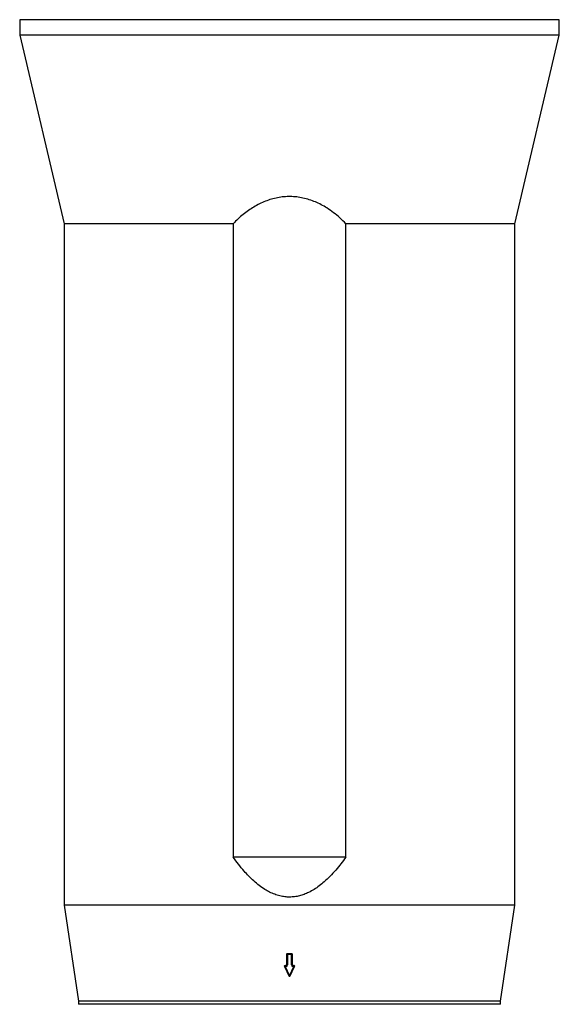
# Model space of a CAD drawing. Header units: millimetres. Extents: x 1760 to 3240, y 826 to 4276.
# Tile 5 of 8: x 2162 to 2838, y 2300 to 3531. Entities that reach past the tile are written whole.
import ezdxf

# ---------------------------------------------------------------- set-up
doc = ezdxf.new("R2010")
doc.units = ezdxf.units.MM

msp = doc.modelspace()

# ---------------------------------------------------------------- linework, layer by layer
at = {"color": 7, "linetype": 'Continuous', "lineweight": 25}
for p, q in [((2162.5, 3530.6), (2162.5, 3511.1)), ((2500, 3530.6), (2162.5, 3530.6)), ((2837.5, 3530.6), (2500, 3530.6)), ((2837.5, 3511.1), (2837.5, 3530.6)), ((2162.5, 3511.1), (2218, 3275.7)), ((2500, 3511.1), (2162.5, 3511.1)), ((2837.5, 3511.1), (2500, 3511.1)), ((2782, 3275.7), (2837.5, 3511.1)), ((2218, 3275.7), (2218, 2424.1)), ((2429.5, 3275.7), (2218, 3275.7)), ((2429.5, 3275.7), (2429.5, 2484.1)), ((2782, 3275.7), (2570.5, 3275.7)), ((2570.5, 2484.1), (2570.5, 3275.7)), ((2782, 2424.1), (2782, 3275.7)), ((2570.5, 2484.1), (2429.5, 2484.1)), ((2218, 2424.1), (2236, 2304.1)), ((2500, 2424.1), (2218, 2424.1)), ((2782, 2424.1), (2500, 2424.1)), ((2764, 2304.1), (2782, 2424.1)), ((2497.5, 2363.5), (2497.5, 2363.4)), ((2497.5, 2362.3), (2497.5, 2363.4)), ((2497.5, 2363.4), (2502.5, 2363.4)), ((2502.5, 2363.5), (2502.5, 2363.4)), ((2502.5, 2362.3), (2502.5, 2363.4)), ((2496.5, 2362.5), (2496.5, 2362.4)), ((2496.5, 2349.6), (2496.5, 2362.4)), ((2502.5, 2362.3), (2497.5, 2362.3)), ((2497.5, 2362.3), (2497.5, 2349.4)), ((2502.5, 2349.4), (2502.5, 2362.3)), ((2503.5, 2362.5), (2503.5, 2362.4)), ((2503.5, 2362.4), (2503.5, 2349.6)), ((2493.6, 2347.7), (2493.6, 2347.6)), ((2493.7, 2347.2), (2499.1, 2335.6)), ((2494.6, 2348.6), (2494.6, 2347.4)), ((2494.6, 2348.6), (2495.5, 2348.6)), ((2494.6, 2348.6), (2494.6, 2348.6)), ((2494.6, 2347.4), (2500, 2335.9)), ((2495.5, 2347.4), (2494.6, 2347.4)), ((2495.5, 2347.4), (2495.5, 2348.6)), ((2495.5, 2348.6), (2495.5, 2348.6)), ((2500, 2335.9), (2505.4, 2347.4)), ((2500.9, 2335.6), (2506.3, 2347.2)), ((2504.5, 2348.6), (2504.5, 2347.4)), ((2504.5, 2348.6), (2505.4, 2348.6)), ((2504.5, 2348.6), (2504.5, 2348.6)), ((2505.4, 2347.4), (2504.5, 2347.4)), ((2505.4, 2348.6), (2505.4, 2347.4)), ((2505.4, 2348.6), (2505.4, 2348.6)), ((2506.4, 2347.6), (2506.4, 2347.7)), ((2236, 2304.1), (2236, 2300.1)), ((2500, 2304.1), (2236, 2304.1)), ((2764, 2304.1), (2500, 2304.1)), ((2764, 2300.1), (2764, 2304.1))]:
    msp.add_line(p, q, dxfattribs=at)
at = {"color": 1, "linetype": 'Continuous', "lineweight": 25}
for p, q in [((2500, 2300.1), (2236, 2300.1)), ((2764, 2300.1), (2500, 2300.1))]:
    msp.add_line(p, q, dxfattribs=at)
at = {"color": 7, "linetype": 'Continuous', "lineweight": 25}
for centre, radius, start, end in [((2497.5, 2362.4), 0.994, 89.6802, 179.6838), ((2502.5, 2362.4), 0.994, 0.3162, 90.3198), ((2497.3, 2364), 1.81, 245.3846, 277.7449), ((2502.7, 2364), 1.81, 262.2551, 294.6154), ((2494.6, 2347.6), 1, 180, 205.245), ((2495.5, 2349.6), 0.994, 269.6802, 359.6838), ((2495.5, 2349.4), 1.99, 269.6817, 359.6788), ((2497.3, 2351.2), 1.81, 245.3741, 277.742), ((2502.7, 2351.2), 1.81, 262.258, 294.6259), ((2504.5, 2349.4), 1.99, 180.3212, 270.3183), ((2504.5, 2349.6), 0.994, 180.3162, 270.3198), ((2505.4, 2347.6), 1, 334.755, 0), ((2500, 2336.1), 1, 205.245, 334.755)]:
    msp.add_arc(centre, radius, start, end, dxfattribs=at)
at = {"color": 1, "linetype": 'Continuous', "lineweight": 25}
for centre, radius, start, end in [((2494.6, 2347.6), 0.995, 89.6993, 179.6647), ((2493.6, 2348.9), 1.75, 271.3614, 302.8221), ((2505.4, 2347.6), 0.993, 0.2293, 90.4067), ((2506.4, 2348.9), 1.75, 237.1779, 268.6386), ((2499.1, 2337.4), 1.75, 271.3729, 302.8106), ((2500.9, 2337.4), 1.75, 237.1894, 268.6271)]:
    msp.add_arc(centre, radius, start, end, dxfattribs=at)
at = {"color": 7, "linetype": 'Continuous', "lineweight": 25}
for centre, major_axis, start_param, end_param in [((2500, 2405.3), (279.1, 0), 4.703432, 4.721346), ((2500, 2390.2), (276.8, 0), 4.692772, 4.696133), ((2500, 2390.2), (276.8, 0), 4.728645, 4.732006)]:
    msp.add_ellipse(centre, major_axis=major_axis, ratio=0.150038, start_param=start_param, end_param=end_param, dxfattribs=at)
for points, knots in [([(2570.5, 3275.7), (2568.1, 3278.1), (2563.2, 3282.9), (2555.2, 3289.5), (2547.4, 3295), (2539.7, 3299.5), (2532.4, 3302.9), (2524.8, 3305.8), (2517, 3307.9), (2509, 3309.2), (2501, 3309.7), (2493, 3309.4), (2485.1, 3308.3), (2477.3, 3306.4), (2469.7, 3303.8), (2462.4, 3300.5), (2455.2, 3296.6), (2448.5, 3292.2), (2441.9, 3287.2), (2435.5, 3281.7), (2431.5, 3277.7), (2429.5, 3275.7)], [0, 0, 0, 0, 0.065731, 0.1315383, 0.1971975, 0.2470492, 0.2971101, 0.3470969, 0.3968473, 0.445313, 0.4939272, 0.54238, 0.5907585, 0.6392905, 0.6877067, 0.7383034, 0.7890776, 0.8399168, 0.890601, 0.945297, 1, 1, 1, 1]), ([(2570.5, 2484.1), (2568.5, 2481.3), (2564.4, 2475.8), (2557.9, 2467.8), (2550.9, 2460.1), (2544, 2453.6), (2537.3, 2448.1), (2530.8, 2443.6), (2524.5, 2440.1), (2518.3, 2437.4), (2512.5, 2435.6), (2506.4, 2434.4), (2500.3, 2434), (2494.1, 2434.4), (2487.8, 2435.5), (2481.4, 2437.5), (2475.1, 2440.3), (2468.6, 2444), (2462, 2448.6), (2455.3, 2454.2), (2449.1, 2460.2), (2442.7, 2467.2), (2436.1, 2475.1), (2431.7, 2481.1), (2429.5, 2484.1)], [0, 0, 0, 0, 0.057871, 0.115833, 0.173721, 0.23149, 0.275117, 0.318797, 0.362348, 0.396293, 0.430315, 0.464213, 0.498362, 0.532652, 0.566815, 0.605014, 0.643365, 0.681637, 0.729942, 0.7784, 0.826952, 0.875384, 0.937686, 1, 1, 1, 1]), ([(2496.5, 2362.5), (2496.5, 2362.5), (2496.5, 2362.7), (2496.6, 2362.9), (2496.8, 2363.2), (2497.1, 2363.4), (2497.3, 2363.5), (2497.5, 2363.5), (2497.5, 2363.5)], [0, 0, 0, 0, 0.068301, 0.282865, 0.497523, 0.712164, 0.926809, 1, 1, 1, 1]), ([(2502.5, 2363.5), (2502.6, 2363.5), (2502.8, 2363.4), (2503.1, 2363.3), (2503.4, 2363), (2503.5, 2362.7), (2503.5, 2362.6), (2503.5, 2362.5)], [0, 0, 0, 0, 0.21458, 0.429293, 0.643996, 0.858675, 1, 1, 1, 1]), ([(2493.6, 2347.7), (2493.6, 2347.8), (2493.6, 2348), (2493.7, 2348.3), (2494, 2348.5), (2494.3, 2348.6), (2494.5, 2348.6), (2494.6, 2348.6)], [0, 0, 0, 0, 0.186791, 0.401431, 0.616066, 0.830731, 1, 1, 1, 1]), ([(2495.5, 2348.6), (2495.6, 2348.7), (2495.8, 2348.7), (2496.1, 2348.8), (2496.4, 2349.1), (2496.5, 2349.4), (2496.5, 2349.6), (2496.5, 2349.6)], [0, 0, 0, 0, 0.214596, 0.429293, 0.644014, 0.858687, 1, 1, 1, 1]), ([(2503.5, 2349.6), (2503.5, 2349.6), (2503.5, 2349.5), (2503.6, 2349.3), (2503.7, 2349), (2504, 2348.8), (2504.3, 2348.7), (2504.4, 2348.6), (2504.5, 2348.6)], [0, 0, 0, 0, 0.023044, 0.237682, 0.452314, 0.666991, 0.881638, 1, 1, 1, 1]), ([(2505.4, 2348.6), (2505.5, 2348.6), (2505.8, 2348.6), (2506.1, 2348.4), (2506.3, 2348.2), (2506.4, 2347.9), (2506.4, 2347.7), (2506.4, 2347.7)], [0, 0, 0, 0, 0.214675, 0.42946, 0.644265, 0.858948, 1, 1, 1, 1])]:
    msp.add_open_spline(points, degree=3, knots=knots, dxfattribs=at)

doc.saveas('drawing.dxf')
